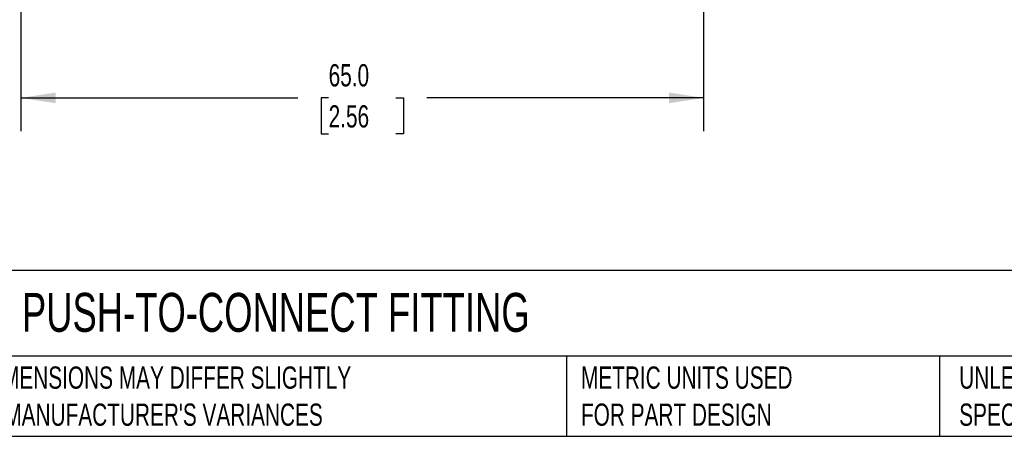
# Model space of a CAD drawing. Header units: millimetres. Extents: x 6 to 273, y 6 to 210.
# Tile 2 of 15: x 53 to 147, y 6 to 46. Entities that reach past the tile are written whole.
import ezdxf

# ---------------------------------------------------------------- set-up
doc = ezdxf.new("R2010")
doc.units = ezdxf.units.MM
doc.linetypes.add('SLD-Solid', pattern=[0])
doc.layers.add('DIMENSIONS', color=140, linetype='SLD-Solid', lineweight=25)
doc.layers.add('TEXT', color=140, linetype='SLD-Solid', lineweight=25)
doc.styles.add('SLDTEXTSTYLE0', font='TXT', dxfattribs={"width": 0.7})
doc.dimstyles.new('SLDDIMSTYLE1', dxfattribs={"dimtxt": 2.158008, "dimasz": 3.302, "dimexe": 0, "dimexo": 0.0625, "dimgap": 0.539502, "dimtad": 0, "dimtih": 1, "dimtoh": 1, "dimdec": 1, "dimrnd": 1e-09, "dimzin": 4, "dimdsep": 46, "dimtxsty": 'SLDTEXTSTYLE0', "dimsah": 1, "dimcen": 0.09, "dimadec": 0, "dimazin": 1, "dimtfac": 1, "dimtdec": 1, "dimtofl": 0, "dimtmove": 0, "dimatfit": 3, "dimfxl": 0, "dimfrac": 2, "dimtolj": 1, "dimtzin": 12, "dimarcsym": 0})

# ---------------------------------------------------------------- blocks, each defined once
blk = doc.blocks.new('_D_3')
at = {"layer": 'DIMENSIONS'}
for p, q in [((53.533, 63.806), (53.533, 35.392)), ((118.533, 63.806), (118.533, 35.392)), ((53.533, 38.567), (79.903, 38.567)), ((82.827, 38.567), (82.102, 38.567)), ((82.102, 38.567), (82.102, 35.137)), ((89.24, 38.567), (89.964, 38.567)), ((89.964, 38.567), (89.964, 35.137)), ((118.533, 38.567), (92.164, 38.567)), ((82.102, 35.137), (82.827, 35.137)), ((89.964, 35.137), (89.24, 35.137))]:
    blk.add_line(p, q, dxfattribs=at)
for points in [[(53.533, 38.567), (56.835, 38.059), (56.835, 39.075)], [(118.533, 38.567), (115.231, 39.075), (115.231, 38.059)]]:
    blk.add_solid(points, dxfattribs=at)
at = {"layer": 'DIMENSIONS', "char_height": 2.1167, "attachment_point": 1, "style": 'SLDTEXTSTYLE0'}
for s, insert in [('65.0', (82.827, 41.779)), ('2.56', (82.827, 37.866))]:
    blk.add_mtext(s, dxfattribs=dict(at, insert=insert))

msp = doc.modelspace()

# ---------------------------------------------------------------- linework, layer by layer
at = {"layer": 'TEXT'}
for p, q in [((273.05, 22.126), (6.35, 22.126)), ((273.05, 13.97), (6.35, 13.97)), ((105.484, 13.97), (105.484, 6.35)), ((140.998, 13.97), (140.998, 6.35)), ((6.35, 6.35), (273.05, 6.35))]:
    msp.add_line(p, q, dxfattribs=at)

# ---------------------------------------------------------------- texts
at = {"layer": 'TEXT', "attachment_point": 1, "style": 'SLDTEXTSTYLE0'}
for s, insert, char_height in [('METAL WORK PNEUMATIC PUSH-TO-CONNECT FITTING', (7.966, 20.002), 3.70417), ("PART DIMENSIONS MAY DIFFER SLIGHTLY ^JDUE TO MANUFACTURER'S VARIANCES", (43.913, 12.997), 2.11667), ('METRIC UNITS USED ^JFOR PART DESIGN', (106.854, 12.997), 2.11667), ('UNLESS OTHERWISE ^JSPECIFIED UNITS ARE:', (142.869, 12.997), 2.11667)]:
    msp.add_mtext(s, dxfattribs=dict(at, insert=insert, char_height=char_height))

# ---------------------------------------------------------------- dimensions: what is measured, and where the dimension line sits
at = {"layer": 'DIMENSIONS'}
dim = msp.add_linear_dim(base=(53.533, 38.567), p1=(118.533, 65.076), p2=(53.533, 65.076), dimstyle='SLDDIMSTYLE1', dxfattribs=at)
dim.commit()
dim.dimension.update_dxf_attribs({"geometry": '_D_3', "text_midpoint": (86.033, 38.567), "dimtype": 160})

doc.saveas('drawing.dxf')
